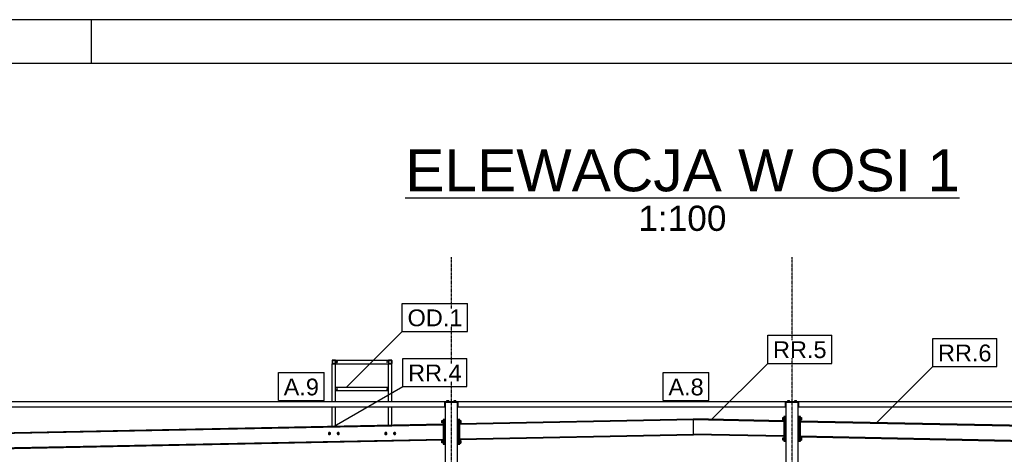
# Model space of a CAD drawing. Header units: millimetres. Extents: x 0 to 75000, y 0 to 29700.
# Tile 9 of 30: x 11184 to 22367, y 24759 to 29700. Entities that reach past the tile are written whole.
import ezdxf

# ---------------------------------------------------------------- set-up
doc = ezdxf.new("R2010")
doc.units = ezdxf.units.MM
doc.linetypes.add('DXK_LINE_DOT3', pattern=[5.9187, 2.979, -0.9799, 0.9799, -0.9799])
for name, color, linetype in [('TS_FORMATKA', 7, 'Continuous'), ('TS_INNE_OBIEKTY', 7, 'Continuous'), ('TS_LINIE_WIDOCZNE', 7, 'Continuous'), ('TS_OPISY', 7, 'Continuous'), ('TS_OPISY_LINIE', 7, 'Continuous'), ('TS_OPISY_RAMKA', 7, 'Continuous')]:
    doc.layers.add(name, color=color, linetype=linetype)
doc.styles.add('Arial', font='ARIAL.TTF', dxfattribs={"height": 0.2})

# ---------------------------------------------------------------- blocks, each defined once
blk = doc.blocks.new('Unknown-305655500-1289')
at = {"layer": 'TS_FORMATKA', "color": 7, "linetype": 'Continuous'}
for p, q in [((75000, 29700), (0, 29700)), ((12000, 29200), (12000, 29700)), ((74500, 29200), (500, 29200))]:
    blk.add_line(p, q, dxfattribs=at)
blk = doc.blocks.new('Unknown-305655500-14 - 8313')
at = {"color": 6, "linetype": 'Continuous'}
blk.add_line((15563, 27674), (21857, 27674), dxfattribs=at)
at = {"color": 0, "linetype": 'Continuous'}
for points in [[(21857, 27749), (21857, 28249), (15563, 28249), (15563, 27749)], [(19210, 27299), (19210, 27599), (18210, 27599), (18210, 27299)]]:
    blk.add_wipeout(points, dxfattribs=at)
at = {"color": 6, "linetype": 'Continuous', "style": 'Arial'}
for s, height, p in [('ELEWACJA W OSI 1', 477.54, (15563, 27749)), ('1:100', 286.5, (18210, 27299))]:
    blk.add_text(s, height=height, dxfattribs=at).set_placement(p)
blk = doc.blocks.new('Part-305655500-8699 - 8313')
at = {"layer": 'TS_LINIE_WIDOCZNE', "color": 1, "linetype": 'Continuous'}
for p, q in [((16017, 25156), (16005, 25156)), ((16005, 25156), (16005, 24876)), ((16017, 24876), (16017, 25156)), ((16005, 24876), (16017, 24876))]:
    blk.add_line(p, q, dxfattribs=at)
blk = doc.blocks.new('Part-305655500-8494 - 8313')
at = {"layer": 'TS_LINIE_WIDOCZNE', "color": 1, "linetype": 'Continuous'}
for p, q in [((9723, 25355), (9723, 25359)), ((9723, 25359), (16082, 25359)), ((9723, 25355), (9793, 25355)), ((9788, 25299), (16017, 25299)), ((9793, 25299), (9793, 25359)), ((16012, 25299), (16012, 25359)), ((16082, 25355), (16012, 25355)), ((16082, 25359), (16082, 25355))]:
    blk.add_line(p, q, dxfattribs=at)
blk = doc.blocks.new('Part-305655500-8375 - 8313')
at = {"layer": 'TS_LINIE_WIDOCZNE', "color": 1, "linetype": 'Continuous'}
for p, q in [((16157, 25349), (16017, 25349)), ((16017, 25349), (16017, 20209)), ((16157, 20209), (16157, 25349))]:
    blk.add_line(p, q, dxfattribs=at)
blk = doc.blocks.new('Part-305655500-8496 - 8313')
at = {"layer": 'TS_LINIE_WIDOCZNE', "color": 1, "linetype": 'Continuous'}
for p, q in [((19962, 25355), (19962, 25359)), ((19962, 25359), (24467, 25359)), ((19962, 25355), (20032, 25355)), ((20027, 25299), (24402, 25299)), ((20032, 25299), (20032, 25359)), ((24397, 25299), (24397, 25359)), ((24467, 25355), (24397, 25355)), ((24467, 25359), (24467, 25355))]:
    blk.add_line(p, q, dxfattribs=at)
blk = doc.blocks.new('Bolt-305655500-8516 - 8313')
at = {"layer": 'TS_INNE_OBIEKTY', "color": 1, "linetype": 'Continuous'}
for p, q in [((16115, 25361), (16139, 25361)), ((16115, 25359), (16115, 25361)), ((16117, 25361), (16117, 25369)), ((16117, 25369), (16138, 25369)), ((16122, 25361), (16122, 25369)), ((16132, 25361), (16132, 25369)), ((16138, 25361), (16138, 25369)), ((16139, 25359), (16139, 25361))]:
    blk.add_line(p, q, dxfattribs=at)
blk = doc.blocks.new('Part-305655500-8574 - 8313')
at = {"layer": 'TS_LINIE_WIDOCZNE', "color": 1, "linetype": 'Continuous'}
for p, q in [((19863, 25141), (18838, 25161)), ((18838, 24981), (18838, 25161)), ((18838, 25153), (19863, 25133)), ((19863, 25133), (19863, 25141)), ((19863, 24969), (18838, 24989)), ((19863, 24961), (18838, 24981)), ((19863, 24961), (19863, 24969))]:
    blk.add_line(p, q, dxfattribs=at)
blk = doc.blocks.new('Part-305655500-8514 - 8313')
at = {"layer": 'TS_LINIE_WIDOCZNE', "color": 1, "linetype": 'Continuous'}
for p, q in [((16017, 25349), (16017, 25355)), ((16082, 25355), (16092, 25355)), ((16157, 25349), (16157, 25355))]:
    blk.add_line(p, q, dxfattribs=at)
blk = doc.blocks.new('Part-305655500-8404 - 8313')
at = {"layer": 'TS_LINIE_WIDOCZNE', "color": 1, "linetype": 'Continuous'}
for p, q in [((20027, 25349), (19887, 25349)), ((19887, 25349), (19887, 20209)), ((20027, 20209), (20027, 25349))]:
    blk.add_line(p, q, dxfattribs=at)
blk = doc.blocks.new('Bolt-305655500-8520 - 8313')
at = {"layer": 'TS_INNE_OBIEKTY', "color": 1, "linetype": 'Continuous'}
for p, q in [((19905, 25361), (19929, 25361)), ((19905, 25359), (19905, 25361)), ((19907, 25361), (19907, 25369)), ((19907, 25369), (19928, 25369)), ((19912, 25361), (19912, 25369)), ((19922, 25361), (19922, 25369)), ((19928, 25361), (19928, 25369)), ((19929, 25359), (19929, 25361))]:
    blk.add_line(p, q, dxfattribs=at)
blk = doc.blocks.new('Part-305655500-8572 - 8313')
at = {"layer": 'TS_LINIE_WIDOCZNE', "color": 1, "linetype": 'Continuous'}
for p, q in [((16181, 25108), (18838, 25161)), ((16181, 25100), (18838, 25153)), ((16181, 25108), (16181, 25100)), ((18838, 24981), (18838, 25161)), ((16181, 24936), (18838, 24989)), ((16181, 24928), (18838, 24981)), ((16181, 24928), (16181, 24936))]:
    blk.add_line(p, q, dxfattribs=at)
blk = doc.blocks.new('Bolt-305655500-8836 - 8313')
at = {"layer": 'TS_INNE_OBIEKTY', "color": 1, "linetype": 'Continuous'}
for p, q in [((14697, 25006), (14691, 24996)), ((14691, 24996), (14697, 24987)), ((14708, 25006), (14697, 25006)), ((14697, 24987), (14708, 24987)), ((14713, 24996), (14708, 25006)), ((14708, 24987), (14713, 24996)), ((14797, 25006), (14791, 24996)), ((14791, 24996), (14797, 24987)), ((14808, 25006), (14797, 25006)), ((14797, 24987), (14808, 24987)), ((14813, 24996), (14808, 25006)), ((14808, 24987), (14813, 24996))]:
    blk.add_line(p, q, dxfattribs=at)
for centre, radius, start, end in [((14702, 24996), 12, 30, 210), ((14702, 24996), 12, 210, 30), ((14702, 24996), 6, 30, 210), ((14702, 24996), 6, 210, 30), ((14802, 24996), 12, 30, 210), ((14802, 24996), 12, 210, 30), ((14802, 24996), 6, 30, 210), ((14802, 24996), 6, 210, 30)]:
    blk.add_arc(centre, radius, start, end, dxfattribs=at)
blk = doc.blocks.new('Part-305655500-8495 - 8313')
at = {"layer": 'TS_LINIE_WIDOCZNE', "color": 1, "linetype": 'Continuous'}
for p, q in [((16092, 25355), (16092, 25359)), ((16092, 25359), (19952, 25359)), ((16092, 25355), (16162, 25355)), ((16157, 25299), (19887, 25299)), ((16162, 25299), (16162, 25359)), ((19882, 25299), (19882, 25359)), ((19952, 25355), (19882, 25355)), ((19952, 25359), (19952, 25355))]:
    blk.add_line(p, q, dxfattribs=at)
blk = doc.blocks.new('Bolt-305655500-8515 - 8313')
at = {"layer": 'TS_INNE_OBIEKTY', "color": 1, "linetype": 'Continuous'}
for p, q in [((16035, 25361), (16059, 25361)), ((16035, 25359), (16035, 25361)), ((16037, 25361), (16037, 25369)), ((16037, 25369), (16058, 25369)), ((16042, 25361), (16042, 25369)), ((16052, 25361), (16052, 25369)), ((16058, 25361), (16058, 25369)), ((16059, 25359), (16059, 25361))]:
    blk.add_line(p, q, dxfattribs=at)
blk = doc.blocks.new('Part-305655500-8519 - 8313')
at = {"layer": 'TS_LINIE_WIDOCZNE', "color": 1, "linetype": 'Continuous'}
for p, q in [((19887, 25349), (19887, 25355)), ((19952, 25355), (19962, 25355)), ((20027, 25349), (20027, 25355))]:
    blk.add_line(p, q, dxfattribs=at)
blk = doc.blocks.new('Bolt-305655500-8521 - 8313')
at = {"layer": 'TS_INNE_OBIEKTY', "color": 1, "linetype": 'Continuous'}
for p, q in [((19985, 25361), (20009, 25361)), ((19985, 25359), (19985, 25361)), ((19987, 25361), (19987, 25369)), ((19987, 25369), (20008, 25369)), ((19992, 25361), (19992, 25369)), ((20002, 25361), (20002, 25369)), ((20008, 25361), (20008, 25369)), ((20009, 25359), (20009, 25361))]:
    blk.add_line(p, q, dxfattribs=at)
blk = doc.blocks.new('Part-305655500-8575 - 8313')
at = {"layer": 'TS_LINIE_WIDOCZNE', "color": 1, "linetype": 'Continuous'}
for p, q in [((9812, 24981), (15993, 25104)), ((9812, 24973), (15993, 25096)), ((15993, 25096), (15993, 25104)), ((9812, 24981), (9812, 24973)), ((9812, 24809), (15993, 24932)), ((9812, 24801), (15993, 24924)), ((15993, 24924), (15993, 24932)), ((9812, 24801), (9812, 24809))]:
    blk.add_line(p, q, dxfattribs=at)
blk = doc.blocks.new('Part-305655500-8576 - 8313')
at = {"layer": 'TS_LINIE_WIDOCZNE', "color": 1, "linetype": 'Continuous'}
for p, q in [((24378, 25050), (20051, 25137)), ((20051, 25129), (20051, 25137)), ((20051, 25129), (24378, 25042)), ((24378, 24878), (20051, 24965)), ((20051, 24957), (20051, 24965)), ((20051, 24957), (24378, 24870)), ((24378, 25042), (24378, 25050)), ((24378, 24870), (24378, 24878))]:
    blk.add_line(p, q, dxfattribs=at)
blk = doc.blocks.new('Part-305655500-8817 - 8313')
at = {"layer": 'TS_LINIE_WIDOCZNE', "color": 1, "linetype": 'Continuous'}
for p, q in [((14772, 25829), (15372, 25829)), ((14772, 25789), (15372, 25789))]:
    blk.add_line(p, q, dxfattribs=at)
blk = doc.blocks.new('Part-305655500-8675 - 8313')
at = {"layer": 'TS_LINIE_WIDOCZNE', "color": 1, "linetype": 'Continuous'}
for p, q in [((19887, 25189), (19875, 25189)), ((19875, 25189), (19875, 24909)), ((19887, 24909), (19887, 25189)), ((19875, 24909), (19887, 24909))]:
    blk.add_line(p, q, dxfattribs=at)
blk = doc.blocks.new('Part-305655500-8676 - 8313')
at = {"layer": 'TS_LINIE_WIDOCZNE', "color": 1, "linetype": 'Continuous'}
for p, q in [((19875, 25189), (19863, 25189)), ((19863, 25189), (19863, 24909)), ((19875, 24909), (19875, 25189)), ((19863, 24909), (19875, 24909))]:
    blk.add_line(p, q, dxfattribs=at)
blk = doc.blocks.new('Part-305655500-8821 - 8313')
at = {"layer": 'TS_LINIE_WIDOCZNE', "color": 1, "linetype": 'Continuous'}
for p, q in [((15372, 25359), (15372, 25789)), ((15412, 25359), (15412, 25789)), ((15372, 25092), (15372, 25299)), ((15412, 25093), (15412, 25299))]:
    blk.add_line(p, q, dxfattribs=at)
blk = doc.blocks.new('Bolt-305655500-8679 - 8313')
at = {"layer": 'TS_INNE_OBIEKTY', "color": 1, "linetype": 'Continuous'}
for p, q in [((19850, 25178), (19860, 25178)), ((19850, 25150), (19850, 25178)), ((19850, 25171), (19860, 25171)), ((19860, 25179), (19860, 25149)), ((19860, 25179), (19863, 25179)), ((19850, 25157), (19860, 25157)), ((19860, 25150), (19850, 25150)), ((19860, 25149), (19863, 25149)), ((19850, 24948), (19860, 24948)), ((19850, 24920), (19850, 24948)), ((19850, 24941), (19860, 24941)), ((19860, 24949), (19860, 24919)), ((19860, 24949), (19863, 24949)), ((19850, 24927), (19860, 24927)), ((19860, 24920), (19850, 24920)), ((19860, 24919), (19863, 24919))]:
    blk.add_line(p, q, dxfattribs=at)
blk = doc.blocks.new('Bolt-305655500-8825 - 8313')
at = {"layer": 'TS_INNE_OBIEKTY', "color": 1, "linetype": 'Continuous'}
for start, end in [(18, 198), (198, 18)]:
    blk.add_arc((14787, 25499), 5, start, end, dxfattribs=at)
blk = doc.blocks.new('Part-305655500-8681 - 8313')
at = {"layer": 'TS_LINIE_WIDOCZNE', "color": 1, "linetype": 'Continuous'}
for p, q in [((20027, 25189), (20027, 24909)), ((20039, 25189), (20027, 25189)), ((20039, 24909), (20039, 25189)), ((20027, 24909), (20039, 24909))]:
    blk.add_line(p, q, dxfattribs=at)
blk = doc.blocks.new('Part-305655500-8682 - 8313')
at = {"layer": 'TS_LINIE_WIDOCZNE', "color": 1, "linetype": 'Continuous'}
for p, q in [((20039, 25189), (20039, 24909)), ((20051, 25189), (20039, 25189)), ((20051, 24909), (20051, 25189)), ((20039, 24909), (20051, 24909))]:
    blk.add_line(p, q, dxfattribs=at)
blk = doc.blocks.new('Bolt-305655500-8685 - 8313')
at = {"layer": 'TS_INNE_OBIEKTY', "color": 1, "linetype": 'Continuous'}
for p, q in [((20051, 25179), (20054, 25179)), ((20054, 25179), (20054, 25149)), ((20054, 25178), (20064, 25178)), ((20054, 25171), (20064, 25171)), ((20064, 25178), (20064, 25150)), ((20051, 25149), (20054, 25149)), ((20054, 25157), (20064, 25157)), ((20054, 25150), (20064, 25150)), ((20051, 24949), (20054, 24949)), ((20054, 24949), (20054, 24919)), ((20054, 24948), (20064, 24948)), ((20054, 24941), (20064, 24941)), ((20064, 24948), (20064, 24920)), ((20051, 24919), (20054, 24919)), ((20054, 24927), (20064, 24927)), ((20054, 24920), (20064, 24920))]:
    blk.add_line(p, q, dxfattribs=at)
blk = doc.blocks.new('Part-305655500-8823 - 8313')
at = {"layer": 'TS_LINIE_WIDOCZNE', "color": 1, "linetype": 'Continuous'}
for p, q in [((15372, 25829), (15372, 25789)), ((15412, 25829), (15372, 25829)), ((15372, 25789), (15412, 25789)), ((15375, 25826), (15409, 25826)), ((15375, 25792), (15375, 25826)), ((15409, 25792), (15375, 25792)), ((15409, 25826), (15409, 25792)), ((15412, 25789), (15412, 25829))]:
    blk.add_line(p, q, dxfattribs=at)
blk = doc.blocks.new('Part-305655500-8693 - 8313')
at = {"layer": 'TS_LINIE_WIDOCZNE', "color": 1, "linetype": 'Continuous'}
for p, q in [((16157, 25156), (16157, 24876)), ((16169, 25156), (16157, 25156)), ((16169, 24876), (16169, 25156)), ((16157, 24876), (16169, 24876))]:
    blk.add_line(p, q, dxfattribs=at)
blk = doc.blocks.new('Part-305655500-8694 - 8313')
at = {"layer": 'TS_LINIE_WIDOCZNE', "color": 1, "linetype": 'Continuous'}
for p, q in [((16169, 25156), (16169, 24876)), ((16181, 25156), (16169, 25156)), ((16181, 24876), (16181, 25156)), ((16169, 24876), (16181, 24876))]:
    blk.add_line(p, q, dxfattribs=at)
blk = doc.blocks.new('Bolt-305655500-8697 - 8313')
at = {"layer": 'TS_INNE_OBIEKTY', "color": 1, "linetype": 'Continuous'}
for p, q in [((16181, 25146), (16184, 25146)), ((16181, 25116), (16184, 25116)), ((16184, 25146), (16184, 25116)), ((16184, 25145), (16194, 25145)), ((16184, 25138), (16194, 25138)), ((16184, 25124), (16194, 25124)), ((16184, 25117), (16194, 25117)), ((16194, 25145), (16194, 25117)), ((16181, 24916), (16184, 24916)), ((16181, 24886), (16184, 24886)), ((16184, 24916), (16184, 24886)), ((16184, 24915), (16194, 24915)), ((16184, 24908), (16194, 24908)), ((16184, 24894), (16194, 24894)), ((16184, 24887), (16194, 24887)), ((16194, 24915), (16194, 24887))]:
    blk.add_line(p, q, dxfattribs=at)
blk = doc.blocks.new('Part-305655500-8700 - 8313')
at = {"layer": 'TS_LINIE_WIDOCZNE', "color": 1, "linetype": 'Continuous'}
for p, q in [((16005, 25156), (15993, 25156)), ((15993, 25156), (15993, 24876)), ((16005, 24876), (16005, 25156)), ((15993, 24876), (16005, 24876))]:
    blk.add_line(p, q, dxfattribs=at)
blk = doc.blocks.new('Bolt-305655500-8703 - 8313')
at = {"layer": 'TS_INNE_OBIEKTY', "color": 1, "linetype": 'Continuous'}
for p, q in [((15980, 25145), (15990, 25145)), ((15980, 25118), (15980, 25145)), ((15980, 25138), (15990, 25138)), ((15980, 25124), (15990, 25124)), ((15990, 25118), (15980, 25118)), ((15990, 25146), (15990, 25116)), ((15990, 25146), (15993, 25146)), ((15990, 25116), (15993, 25116)), ((15980, 24915), (15990, 24915)), ((15980, 24888), (15980, 24915)), ((15980, 24908), (15990, 24908)), ((15980, 24894), (15990, 24894)), ((15990, 24888), (15980, 24888)), ((15990, 24916), (15990, 24886)), ((15990, 24916), (15993, 24916)), ((15990, 24886), (15993, 24886))]:
    blk.add_line(p, q, dxfattribs=at)
blk = doc.blocks.new('Part-305655500-8816 - 8313')
at = {"layer": 'TS_LINIE_WIDOCZNE', "color": 1, "linetype": 'Continuous'}
for p, q in [((15372, 25519), (14772, 25519)), ((14772, 25479), (14772, 25519)), ((15372, 25479), (15372, 25519)), ((15372, 25479), (14772, 25479))]:
    blk.add_line(p, q, dxfattribs=at)
blk = doc.blocks.new('Part-305655500-8820 - 8313')
at = {"layer": 'TS_LINIE_WIDOCZNE', "color": 1, "linetype": 'Continuous'}
for p, q in [((14732, 25359), (14732, 25789)), ((14772, 25359), (14772, 25789)), ((14732, 25079), (14732, 25299)), ((14772, 25080), (14772, 25299))]:
    blk.add_line(p, q, dxfattribs=at)
blk = doc.blocks.new('Part-305655500-8822 - 8313')
at = {"layer": 'TS_LINIE_WIDOCZNE', "color": 1, "linetype": 'Continuous'}
for p, q in [((14732, 25829), (14732, 25789)), ((14772, 25829), (14732, 25829)), ((14732, 25789), (14772, 25789)), ((14735, 25826), (14769, 25826)), ((14735, 25792), (14735, 25826)), ((14769, 25792), (14735, 25792)), ((14769, 25826), (14769, 25792)), ((14772, 25789), (14772, 25829))]:
    blk.add_line(p, q, dxfattribs=at)
blk = doc.blocks.new('Bolt-305655500-8824 - 8313')
at = {"layer": 'TS_INNE_OBIEKTY', "color": 1, "linetype": 'Continuous'}
for start, end in [(0, 180), (180, 0)]:
    blk.add_arc((15357, 25499), 5, start, end, dxfattribs=at)
blk = doc.blocks.new('Bolt-305655500-8826 - 8313')
at = {"layer": 'TS_INNE_OBIEKTY', "color": 1, "linetype": 'Continuous'}
for start, end in [(0, 180), (180, 0)]:
    blk.add_arc((15357, 25809), 5, start, end, dxfattribs=at)
blk = doc.blocks.new('Bolt-305655500-8827 - 8313')
at = {"layer": 'TS_INNE_OBIEKTY', "color": 1, "linetype": 'Continuous'}
for start, end in [(18, 198), (198, 18)]:
    blk.add_arc((14787, 25809), 5, start, end, dxfattribs=at)
blk = doc.blocks.new('Bolt-305655500-8839 - 8313')
at = {"layer": 'TS_INNE_OBIEKTY', "color": 1, "linetype": 'Continuous'}
for p, q in [((15337, 25006), (15331, 24996)), ((15331, 24996), (15337, 24987)), ((15348, 25006), (15337, 25006)), ((15337, 24987), (15348, 24987)), ((15353, 24996), (15348, 25006)), ((15348, 24987), (15353, 24996)), ((15437, 25006), (15431, 24996)), ((15431, 24996), (15437, 24987)), ((15448, 25006), (15437, 25006)), ((15437, 24987), (15448, 24987)), ((15453, 24996), (15448, 25006)), ((15448, 24987), (15453, 24996))]:
    blk.add_line(p, q, dxfattribs=at)
for centre, radius, start, end in [((15342, 24996), 12, 30, 210), ((15342, 24996), 12, 210, 30), ((15342, 24996), 6, 30, 210), ((15342, 24996), 6, 210, 30), ((15442, 24996), 12, 30, 210), ((15442, 24996), 12, 210, 30), ((15442, 24996), 6, 30, 210), ((15442, 24996), 6, 210, 30)]:
    blk.add_arc(centre, radius, start, end, dxfattribs=at)
blk = doc.blocks.new('GridLine-305655500-8995 - 8313')
at = {"layer": 'TS_INNE_OBIEKTY', "color": 4, "linetype": 'DXK_LINE_DOT3'}
blk.add_line((19957, 18459), (19957, 26999), dxfattribs=at)
at = {"layer": 'TS_INNE_OBIEKTY', "color": 4, "linetype": 'Continuous'}
for p, q in [((19761, 18459), (20153, 18459)), ((19761, 18059), (19761, 18459)), ((20153, 18059), (20153, 18459)), ((19761, 18059), (20153, 18059))]:
    blk.add_line(p, q, dxfattribs=at)
at = {"layer": 'TS_INNE_OBIEKTY', "color": 2, "linetype": 'Continuous', "style": 'Arial'}
blk.add_text('C', height=191, dxfattribs=at).set_placement((19861, 18159))
blk = doc.blocks.new('GridLine-305655500-8996 - 8313')
at = {"layer": 'TS_INNE_OBIEKTY', "color": 4, "linetype": 'DXK_LINE_DOT3'}
blk.add_line((16087, 18459), (16087, 26999), dxfattribs=at)
at = {"layer": 'TS_INNE_OBIEKTY', "color": 4, "linetype": 'Continuous'}
for p, q in [((15898, 18459), (16276, 18459)), ((15898, 18059), (15898, 18459)), ((16276, 18059), (16276, 18459)), ((15898, 18059), (16276, 18059))]:
    blk.add_line(p, q, dxfattribs=at)
at = {"layer": 'TS_INNE_OBIEKTY', "color": 2, "linetype": 'Continuous', "style": 'Arial'}
blk.add_text('E', height=191, dxfattribs=at).set_placement((15998, 18159))
blk = doc.blocks.new('GridLine-305655500-9002 - 8313')
at = {"layer": 'TS_INNE_OBIEKTY', "color": 4, "linetype": 'DXK_LINE_DOT3'}
blk.add_line((5170, 25359), (33273, 25359), dxfattribs=at)
blk = doc.blocks.new('Mark-305655500-9558 - 8313')
at = {"layer": 'TS_OPISY_LINIE', "linetype": 'Continuous'}
blk.add_line((14756, 25079), (15535, 25529), dxfattribs=at)
at = {"layer": 'TS_OPISY_RAMKA', "linetype": 'Continuous'}
for p, q in [((15535, 25849), (16263, 25849)), ((15535, 25529), (15535, 25849)), ((16263, 25529), (16263, 25849)), ((15535, 25529), (16263, 25529))]:
    blk.add_line(p, q, dxfattribs=at)
blk.add_wipeout([(16203, 25589), (16203, 25789), (15595, 25789), (15595, 25589)]).dxf.layer = 'TS_OPISY_LINIE'
blk.add_wipeout([(16203, 25589), (16203, 25789), (15595, 25789), (15595, 25589)]).dxf.layer = 'TS_OPISY_LINIE'
at = {"layer": 'TS_OPISY', "style": 'Arial'}
blk.add_text('RR.4', height=191, dxfattribs=at).set_placement((15595, 25589))
blk = doc.blocks.new('Mark-305655500-9542 - 8313')
at = {"layer": 'TS_OPISY_RAMKA', "linetype": 'Continuous'}
for p, q in [((14122, 25689), (14642, 25689)), ((14122, 25369), (14122, 25689)), ((14642, 25369), (14642, 25689)), ((14122, 25369), (14642, 25369))]:
    blk.add_line(p, q, dxfattribs=at)
blk.add_wipeout([(14582, 25429), (14582, 25629), (14182, 25629), (14182, 25429)]).dxf.layer = 'TS_OPISY_LINIE'
blk.add_wipeout([(14582, 25429), (14582, 25629), (14182, 25629), (14182, 25429)]).dxf.layer = 'TS_OPISY_LINIE'
at = {"layer": 'TS_OPISY', "style": 'Arial'}
blk.add_text('A.9', height=191, dxfattribs=at).set_placement((14182, 25429))
blk = doc.blocks.new('Mark-305655500-9571 - 8313')
at = {"layer": 'TS_OPISY_LINIE', "linetype": 'Continuous'}
blk.add_line((14893, 25518), (15529, 26155), dxfattribs=at)
at = {"layer": 'TS_OPISY_RAMKA', "linetype": 'Continuous'}
for p, q in [((15529, 26475), (16271, 26475)), ((15529, 26155), (15529, 26475)), ((16271, 26155), (16271, 26475)), ((15529, 26155), (16271, 26155))]:
    blk.add_line(p, q, dxfattribs=at)
blk.add_wipeout([(16211, 26215), (16211, 26415), (15589, 26415), (15589, 26215)]).dxf.layer = 'TS_OPISY_LINIE'
blk.add_wipeout([(16211, 26215), (16211, 26415), (15589, 26415), (15589, 26215)]).dxf.layer = 'TS_OPISY_LINIE'
at = {"layer": 'TS_OPISY', "style": 'Arial'}
blk.add_text('OD.1', height=191, dxfattribs=at).set_placement((15589, 26215))
blk = doc.blocks.new('Mark-305655500-9543 - 8313')
at = {"layer": 'TS_OPISY_RAMKA', "linetype": 'Continuous'}
for p, q in [((18492, 25689), (19012, 25689)), ((18492, 25369), (18492, 25689)), ((19012, 25369), (19012, 25689)), ((18492, 25369), (19012, 25369))]:
    blk.add_line(p, q, dxfattribs=at)
blk.add_wipeout([(18952, 25429), (18952, 25629), (18552, 25629), (18552, 25429)]).dxf.layer = 'TS_OPISY_LINIE'
blk.add_wipeout([(18952, 25429), (18952, 25629), (18552, 25629), (18552, 25429)]).dxf.layer = 'TS_OPISY_LINIE'
at = {"layer": 'TS_OPISY', "style": 'Arial'}
blk.add_text('A.8', height=191, dxfattribs=at).set_placement((18552, 25429))
blk = doc.blocks.new('Mark-305655500-9557 - 8313')
at = {"layer": 'TS_OPISY_LINIE', "linetype": 'Continuous'}
blk.add_line((19044, 25157), (19680, 25793), dxfattribs=at)
at = {"layer": 'TS_OPISY_RAMKA', "linetype": 'Continuous'}
for p, q in [((19680, 26113), (20408, 26113)), ((19680, 25793), (19680, 26113)), ((20408, 25793), (20408, 26113)), ((19680, 25793), (20408, 25793))]:
    blk.add_line(p, q, dxfattribs=at)
blk.add_wipeout([(20348, 25853), (20348, 26053), (19740, 26053), (19740, 25853)]).dxf.layer = 'TS_OPISY_LINIE'
blk.add_wipeout([(20348, 25853), (20348, 26053), (19740, 26053), (19740, 25853)]).dxf.layer = 'TS_OPISY_LINIE'
at = {"layer": 'TS_OPISY', "style": 'Arial'}
blk.add_text('RR.5', height=191, dxfattribs=at).set_placement((19740, 25853))
blk = doc.blocks.new('Mark-305655500-9559 - 8313')
at = {"layer": 'TS_OPISY_LINIE', "linetype": 'Continuous'}
blk.add_line((20918, 25119), (21554, 25756), dxfattribs=at)
at = {"layer": 'TS_OPISY_RAMKA', "linetype": 'Continuous'}
for p, q in [((21554, 26076), (22281, 26076)), ((21554, 25756), (21554, 26076)), ((22281, 25756), (22281, 26076)), ((21554, 25756), (22281, 25756))]:
    blk.add_line(p, q, dxfattribs=at)
blk.add_wipeout([(22221, 25816), (22221, 26016), (21614, 26016), (21614, 25816)]).dxf.layer = 'TS_OPISY_LINIE'
blk.add_wipeout([(22221, 25816), (22221, 26016), (21614, 26016), (21614, 25816)]).dxf.layer = 'TS_OPISY_LINIE'
at = {"layer": 'TS_OPISY', "style": 'Arial'}
blk.add_text('RR.6', height=191, dxfattribs=at).set_placement((21614, 25816))

msp = doc.modelspace()

# ---------------------------------------------------------------- block references
for name in ['Unknown-305655500-1289', 'GridLine-305655500-8996 - 8313', 'GridLine-305655500-8995 - 8313', 'Part-305655500-8822 - 8313', 'Part-305655500-8820 - 8313', 'Part-305655500-8817 - 8313', 'Bolt-305655500-8827 - 8313', 'Bolt-305655500-8826 - 8313', 'Part-305655500-8823 - 8313', 'Part-305655500-8821 - 8313', 'GridLine-305655500-9002 - 8313', 'Part-305655500-8816 - 8313', 'Bolt-305655500-8825 - 8313', 'Bolt-305655500-8824 - 8313', 'Part-305655500-8494 - 8313', 'Part-305655500-8514 - 8313', 'Part-305655500-8375 - 8313', 'Bolt-305655500-8515 - 8313', 'Part-305655500-8495 - 8313', 'Bolt-305655500-8516 - 8313', 'Part-305655500-8519 - 8313', 'Part-305655500-8404 - 8313', 'Bolt-305655500-8520 - 8313', 'Part-305655500-8496 - 8313', 'Bolt-305655500-8521 - 8313', 'Bolt-305655500-8679 - 8313', 'Part-305655500-8676 - 8313', 'Part-305655500-8675 - 8313', 'Part-305655500-8681 - 8313', 'Part-305655500-8682 - 8313', 'Bolt-305655500-8685 - 8313', 'Part-305655500-8575 - 8313', 'Bolt-305655500-8703 - 8313', 'Part-305655500-8700 - 8313', 'Part-305655500-8699 - 8313', 'Part-305655500-8693 - 8313', 'Part-305655500-8694 - 8313', 'Part-305655500-8572 - 8313', 'Bolt-305655500-8697 - 8313', 'Part-305655500-8574 - 8313', 'Part-305655500-8576 - 8313', 'Bolt-305655500-8836 - 8313', 'Bolt-305655500-8839 - 8313']:
    msp.add_blockref(name, (0, 0))

# ---------------------------------------------------------------- next in the draw order: block references
for name in ['Unknown-305655500-14 - 8313', 'Mark-305655500-9559 - 8313', 'Mark-305655500-9558 - 8313', 'Mark-305655500-9542 - 8313', 'Mark-305655500-9543 - 8313']:
    msp.add_blockref(name, (0, 0))

# ---------------------------------------------------------------- next in the draw order: block references
for name in ['Mark-305655500-9571 - 8313', 'Mark-305655500-9557 - 8313']:
    msp.add_blockref(name, (0, 0))

doc.saveas('drawing.dxf')
